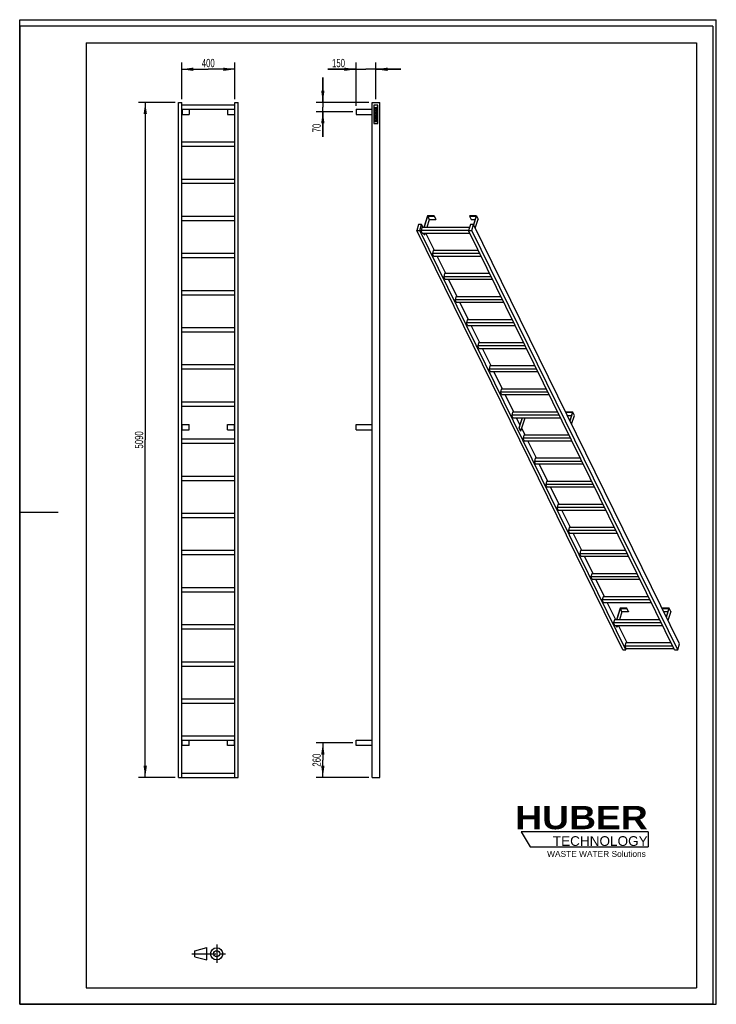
# Model space of a CAD drawing. Header units: millimetres. Extents: x 0 to 5250, y 0 to 7425.
import ezdxf

# ---------------------------------------------------------------- set-up
doc = ezdxf.new("R2010")
doc.units = ezdxf.units.MM
doc.header["$LTSCALE"] = 484
doc.linetypes.add('CENTER', pattern=[0.6, 0.375, -0.075, 0.075, -0.075])
doc.layers.get('0').update_dxf_attribs({"linetype": 'CONTINUOUS'})
for name, color, linetype in [('_2D-BEM', 7, 'CONTINUOUS'), ('_KURVEN', 7, 'CONTINUOUS'), ('HUBER_Logo_BL0', 7, 'CONTINUOUS')]:
    doc.layers.add(name, color=color, linetype=linetype)
doc.styles.get("Standard").update_dxf_attribs({"font": 'txt', "width": 0.7})
doc.styles.add('TEXTSTYLE_2', font='ariblk.ttf')
doc.styles.add('TEXTSTYLE_3', font='arial.ttf')
doc.dimstyles.new('DIMSTYLE_1', dxfattribs={"dimtxt": 62.5, "dimasz": 87.5, "dimexe": 2, "dimexo": 1, "dimtad": 1, "dimdec": 1, "dimtxsty": 'STANDARD', "dimblk": '_FILLED', "dimblk1": '_FILLED', "dimblk2": '_FILLED', "dimcen": 0.09, "dimadec": 1, "dimazin": 2, "dimtp": 0.5, "dimtm": 0.5, "dimtfac": 1, "dimtdec": 1, "dimtofl": 0, "dimtmove": 0, "dimatfit": 3, "dimldrblk": '_FILLED', "dimfxl": 1, "dimtolj": 1, "dimarcsym": 0})
doc.dimstyles.new('DIMSTYLE_2', dxfattribs={"dimtxt": 62.5, "dimasz": 87.5, "dimexe": 2, "dimexo": 1, "dimtad": 1, "dimdec": 1, "dimtxsty": 'STANDARD', "dimblk": '_FILLED', "dimblk1": '_FILLED', "dimblk2": '_FILLED', "dimcen": 0.09, "dimadec": 1, "dimazin": 2, "dimtp": 2, "dimtm": 2, "dimtfac": 1, "dimtdec": 1, "dimtofl": 0, "dimtmove": 0, "dimatfit": 3, "dimldrblk": '_FILLED', "dimfxl": 1, "dimtolj": 1, "dimarcsym": 0})
doc.dimstyles.new('DIMSTYLE_3', dxfattribs={"dimtxt": 62.5, "dimasz": 87.5, "dimexe": 2, "dimexo": 1, "dimtad": 1, "dimdec": 1, "dimtxsty": 'STANDARD', "dimblk": '_FILLED', "dimblk1": '_FILLED', "dimblk2": '_FILLED', "dimcen": 0.09, "dimadec": 1, "dimazin": 2, "dimtp": 0.3, "dimtm": 0.3, "dimtfac": 1, "dimtdec": 1, "dimtofl": 0, "dimtmove": 0, "dimatfit": 3, "dimldrblk": '_FILLED', "dimfxl": 1, "dimtolj": 1, "dimarcsym": 0})

# ---------------------------------------------------------------- blocks, each defined once
blk = doc.blocks.new('HUBER_LOGO_BL0', base_point=(4264.5, 1261.9))
at = {"layer": 'HUBER_Logo_BL0', "color": 5, "linetype": 'CONTINUOUS'}
for p, q in [((4735.6, 1300.6), (3779.3, 1300.6)), ((3779.3, 1300.6), (3846.8, 1188.1)), ((4735.6, 1300.6), (4735.6, 1188.1)), ((3846.8, 1188.1), (4735.6, 1188.1))]:
    blk.add_line(p, q, dxfattribs=at)
at = {"layer": 'HUBER_Logo_BL0', "color": 2, "linetype": 'CONTINUOUS', "attachment_point": 3, "line_spacing_factor": 0.78}
for s, insert, char_height, width, style in [('HUBER\\P\\Farial.ttf;\\H73.125;TECHNOLOGY ', (4732.9, 1495.9), 175.5, 969.179, 'TEXTSTYLE_2'), ('WASTE WATER Solutions', (4718.9, 1156.6), 45, 742.584, 'TEXTSTYLE_3')]:
    blk.add_mtext(s, dxfattribs=dict(at, insert=insert, char_height=char_height, width=width, style=style))
blk = doc.blocks.new('_FILLED')
at = {"color": 0, "linetype": 'BYBLOCK'}
blk.add_solid([(0, 0), (-1, 0.143), (-1, -0.143)], dxfattribs=at)
blk = doc.blocks.new('*D0')
at = {"layer": '_2D-BEM', "color": 2, "linetype": 'CONTINUOUS'}
for p, q in [((1221.2, 6826.1), (1221.2, 7101.1)), ((1621.2, 6826.1), (1621.2, 7101.1)), ((1221.2, 7051.1), (1421.2, 7051.1)), ((1621.2, 7051.1), (1421.2, 7051.1))]:
    blk.add_line(p, q, dxfattribs=at)
at = {"layer": '_2D-BEM', "color": 2, "linetype": 'CONTINUOUS', "xscale": 87.5, "yscale": 87.5, "zscale": 87.5, "rotation": 180}
blk.add_blockref('_FILLED', (1221.2, 7051.1), dxfattribs=at)
at = {"layer": '_2D-BEM', "color": 2, "linetype": 'CONTINUOUS', "xscale": 87.5, "yscale": 87.5, "zscale": 87.5}
blk.add_blockref('_FILLED', (1621.2, 7051.1), dxfattribs=at)
at = {"layer": '_2D-BEM', "color": 2, "linetype": 'CONTINUOUS', "insert": (1421.2, 7129.3), "char_height": 62.5, "width": 220.982, "attachment_point": 2, "line_spacing_factor": 0.9}
blk.add_mtext('400', dxfattribs=at)
blk = doc.blocks.new('*D1')
at = {"layer": '_2D-BEM', "color": 2, "linetype": 'CONTINUOUS'}
for p, q in [((1171.2, 6801.1), (896.2, 6801.1)), ((946.2, 6801.1), (946.2, 4256.1)), ((946.2, 1711.1), (946.2, 4256.1)), ((1171.2, 1711.1), (896.2, 1711.1))]:
    blk.add_line(p, q, dxfattribs=at)
at = {"layer": '_2D-BEM', "color": 2, "linetype": 'CONTINUOUS', "xscale": 87.5, "yscale": 87.5, "zscale": 87.5}
for p, rotation in [((946.2, 6801.1), 90), ((946.2, 1711.1), 270)]:
    blk.add_blockref('_FILLED', p, dxfattribs=dict(at, rotation=rotation))
at = {"layer": '_2D-BEM', "color": 2, "linetype": 'CONTINUOUS', "insert": (868.1, 4256.1), "char_height": 62.5, "width": 287.946, "attachment_point": 2, "rotation": 90, "line_spacing_factor": 0.9}
blk.add_mtext('5090', dxfattribs=at)
blk = doc.blocks.new('*D2')
at = {"layer": '_2D-BEM', "color": 2, "linetype": 'CONTINUOUS'}
for p, q in [((2534.6, 6776.1), (2534.6, 7101.1)), ((2684.6, 6826.1), (2684.6, 7101.1)), ((2534.6, 7051.1), (2322.2, 7051.1)), ((2322.2, 7051.1), (2609.6, 7051.1)), ((2872.1, 7051.1), (2609.6, 7051.1)), ((2684.6, 7051.1), (2872.1, 7051.1))]:
    blk.add_line(p, q, dxfattribs=at)
at = {"layer": '_2D-BEM', "color": 2, "linetype": 'CONTINUOUS', "xscale": 87.5, "yscale": 87.5, "zscale": 87.5}
blk.add_blockref('_FILLED', (2534.6, 7051.1), dxfattribs=at)
at = {"layer": '_2D-BEM', "color": 2, "linetype": 'CONTINUOUS', "xscale": 87.5, "yscale": 87.5, "zscale": 87.5, "rotation": 180}
blk.add_blockref('_FILLED', (2684.6, 7051.1), dxfattribs=at)
at = {"layer": '_2D-BEM', "color": 2, "linetype": 'CONTINUOUS', "insert": (2451.7, 7129.3), "char_height": 62.5, "width": 194.196, "attachment_point": 3, "line_spacing_factor": 0.9}
blk.add_mtext('150', dxfattribs=at)
blk = doc.blocks.new('*D3')
at = {"layer": '_2D-BEM', "color": 2, "linetype": 'CONTINUOUS'}
for p, q in [((2509.6, 1971.1), (2234.6, 1971.1)), ((2284.6, 1971.1), (2284.6, 1841.1)), ((2284.6, 1711.1), (2284.6, 1841.1)), ((2631.1, 1711.1), (2234.6, 1711.1))]:
    blk.add_line(p, q, dxfattribs=at)
at = {"layer": '_2D-BEM', "color": 2, "linetype": 'CONTINUOUS', "xscale": 87.5, "yscale": 87.5, "zscale": 87.5}
for p, rotation in [((2284.6, 1971.1), 90), ((2284.6, 1711.1), 270)]:
    blk.add_blockref('_FILLED', p, dxfattribs=dict(at, rotation=rotation))
at = {"layer": '_2D-BEM', "color": 2, "linetype": 'CONTINUOUS', "insert": (2206.5, 1841.1), "char_height": 62.5, "width": 220.982, "attachment_point": 2, "rotation": 90, "line_spacing_factor": 0.9}
blk.add_mtext('260', dxfattribs=at)
blk = doc.blocks.new('*D4')
at = {"layer": '_2D-BEM', "color": 2, "linetype": 'CONTINUOUS'}
for p, q in [((2284.6, 6801.1), (2284.6, 6988.6)), ((2284.6, 6988.6), (2284.6, 6766.1)), ((2631.1, 6801.1), (2234.6, 6801.1)), ((2284.6, 6542), (2284.6, 6766.1)), ((2509.6, 6731.1), (2234.6, 6731.1)), ((2284.6, 6731.1), (2284.6, 6542))]:
    blk.add_line(p, q, dxfattribs=at)
at = {"layer": '_2D-BEM', "color": 2, "linetype": 'CONTINUOUS', "xscale": 87.5, "yscale": 87.5, "zscale": 87.5}
for p, rotation in [((2284.6, 6801.1), 270), ((2284.6, 6731.1), 90)]:
    blk.add_blockref('_FILLED', p, dxfattribs=dict(at, rotation=rotation))
at = {"layer": '_2D-BEM', "color": 2, "linetype": 'CONTINUOUS', "insert": (2206.5, 6640.2), "char_height": 62.5, "width": 147.321, "attachment_point": 3, "rotation": 90, "line_spacing_factor": 0.9}
blk.add_mtext('70', dxfattribs=at)
blk = doc.blocks.new('PROJEKTIONSMETHODE_1_BL1', base_point=(1425, 381.2))
at = {"color": 2, "linetype": 'CENTER'}
for p, q in [((1484.6, 450), (1484.6, 312.5)), ((1296.7, 381.2), (1553.3, 381.2))]:
    blk.add_line(p, q, dxfattribs=at)
at = {"color": 2, "linetype": 'CONTINUOUS'}
for p, q in [((1319.6, 404.2), (1411.2, 427.1)), ((1319.6, 358.3), (1319.6, 404.2)), ((1411.2, 335.4), (1411.2, 427.1)), ((1319.6, 358.3), (1411.2, 335.4))]:
    blk.add_line(p, q, dxfattribs=at)
for radius in [45.8, 22.9]:
    blk.add_circle((1484.6, 381.2), radius, dxfattribs=at)

msp = doc.modelspace()

# ---------------------------------------------------------------- linework, layer by layer
at = {"color": 7, "linetype": 'CONTINUOUS'}
for p, q in [((0, 7425), (5250, 7425)), ((0, 0), (0, 7425)), ((0, 7425), (5250, 7425)), ((0, 0), (0, 7425)), ((5250, 0), (5250, 7425)), ((5250, 0), (5250, 7425)), ((1196.24, 6801.13), (1221.24, 6801.13)), ((1196.24, 1711.13), (1196.24, 6801.13)), ((1221.24, 1711.13), (1221.24, 6801.13)), ((1621.24, 6781.13), (1221.24, 6781.13)), ((1621.24, 6801.13), (1646.24, 6801.13)), ((1621.24, 1711.13), (1621.24, 6801.13)), ((1646.24, 1711.13), (1646.24, 6801.13)), ((2656.12, 6801.13), (2713.12, 6801.13)), ((2656.12, 1711.13), (2656.12, 6801.13)), ((2713.12, 1711.13), (2713.12, 6801.13)), ((1221.24, 6751.13), (1621.24, 6751.13)), ((1221.24, 6711.13), (1223.24, 6711.13)), ((1223.24, 6751.13), (1223.24, 6711.13)), ((1223.24, 6711.13), (1276.24, 6711.13)), ((1276.24, 6751.13), (1276.24, 6711.13)), ((1566.24, 6751.13), (1566.24, 6711.13)), ((1566.24, 6711.13), (1619.24, 6711.13)), ((1619.24, 6751.13), (1619.24, 6711.13)), ((1619.24, 6711.13), (1621.24, 6711.13)), ((2534.62, 6751.13), (2534.62, 6711.13)), ((2534.62, 6751.13), (2656.12, 6751.13)), ((2534.62, 6711.13), (2656.12, 6711.13)), ((1621.24, 6501.13), (1221.24, 6501.13)), ((1221.24, 6471.13), (1621.24, 6471.13)), ((1621.24, 6221.13), (1221.24, 6221.13)), ((1221.24, 6191.13), (1621.24, 6191.13)), ((1621.24, 5941.13), (1221.24, 5941.13)), ((3073.6, 5945.27), (3046.68, 5858.17)), ((3048.52, 5858.17), (3074.96, 5943.7)), ((3124.26, 5945.27), (3073.6, 5945.27)), ((3074.96, 5943.7), (3123.77, 5943.7)), ((3074.96, 5943.7), (3087.16, 5918.84)), ((3123.77, 5943.7), (3124.26, 5945.27)), ((3123.77, 5943.7), (3135.97, 5918.84)), ((3124.26, 5945.27), (3136.46, 5920.41)), ((3391.36, 5945.27), (3390.88, 5943.7)), ((3390.88, 5943.7), (3403.08, 5918.84)), ((3390.88, 5943.7), (3439.7, 5943.7)), ((3442.02, 5945.27), (3391.36, 5945.27)), ((3439.7, 5943.7), (3420.37, 5881.18)), ((3421.51, 5878.89), (3442.02, 5945.27)), ((3442.02, 5945.27), (3454.22, 5920.41)), ((1221.24, 5911.13), (1621.24, 5911.13)), ((3005.91, 5881.18), (2992.11, 5836.53)), ((3028.93, 5881.18), (3005.91, 5881.18)), ((3015.14, 5836.53), (3028.93, 5881.18)), ((3040.22, 5858.17), (3028.93, 5881.18)), ((3087.16, 5918.84), (3068.41, 5858.17)), ((3087.16, 5918.84), (3135.97, 5918.84)), ((3135.97, 5918.84), (3136.46, 5920.41)), ((3397.36, 5881.18), (3383.56, 5836.53)), ((3420.38, 5881.18), (3397.36, 5881.18)), ((3403.08, 5918.84), (3432.01, 5918.84)), ((3406.59, 5836.53), (3420.38, 5881.18)), ((4973.05, 2717.18), (3420.38, 5881.18)), ((3433.71, 5854.02), (3454.22, 5920.41)), ((4544.77, 2672.53), (2992.11, 5836.53)), ((2992.11, 5836.53), (3015.14, 5836.53)), ((4567.8, 2672.53), (3015.14, 5836.53)), ((3031.77, 5858.17), (3024.5, 5834.67)), ((3384.47, 5834.67), (3024.5, 5834.67)), ((3033.66, 5816.02), (3024.5, 5834.67)), ((3390.25, 5858.17), (3031.77, 5858.17)), ((3033.66, 5816.02), (3393.62, 5816.02)), ((3049.49, 5802.91), (3043.05, 5816.02)), ((3044.9, 5816.02), (3051.33, 5802.91)), ((3049.49, 5802.91), (3051.33, 5802.91)), ((3055.38, 5816.02), (3051.33, 5802.91)), ((3125.64, 5684.12), (3060.91, 5816.02)), ((4936.22, 2672.53), (3383.56, 5836.53)), ((3383.56, 5836.53), (3406.59, 5836.53)), ((4959.25, 2672.53), (3406.59, 5836.53)), ((1621.24, 5661.13), (1221.24, 5661.13)), ((3117.18, 5684.12), (3109.92, 5660.62)), ((3119.07, 5641.97), (3109.92, 5660.62)), ((3469.88, 5660.62), (3109.92, 5660.62)), ((3458.35, 5684.12), (3117.18, 5684.12)), ((1221.24, 5631.13), (1621.24, 5631.13)), ((3119.07, 5641.97), (3479.03, 5641.97)), ((3211.05, 5510.07), (3146.32, 5641.97)), ((3202.59, 5510.07), (3195.33, 5486.57)), ((3543.76, 5510.07), (3202.59, 5510.07)), ((3204.48, 5467.92), (3195.33, 5486.57)), ((3555.3, 5486.57), (3195.33, 5486.57)), ((3204.48, 5467.92), (3564.45, 5467.92)), ((3296.46, 5336.02), (3231.73, 5467.92)), ((1621.24, 5381.13), (1221.24, 5381.13)), ((1221.24, 5351.13), (1621.24, 5351.13)), ((3288, 5336.02), (3280.74, 5312.52)), ((3289.89, 5293.87), (3280.74, 5312.52)), ((3640.71, 5312.52), (3280.74, 5312.52)), ((3629.18, 5336.02), (3288, 5336.02)), ((3289.89, 5293.87), (3649.86, 5293.87)), ((3381.87, 5161.97), (3317.14, 5293.87)), ((3373.41, 5161.97), (3366.15, 5138.47)), ((3375.3, 5119.82), (3366.15, 5138.47)), ((3726.12, 5138.47), (3366.15, 5138.47)), ((3714.59, 5161.97), (3373.41, 5161.97)), ((1621.24, 5101.13), (1221.24, 5101.13)), ((1221.24, 5071.13), (1621.24, 5071.13)), ((3375.3, 5119.82), (3735.27, 5119.82)), ((3467.28, 4987.92), (3402.55, 5119.82)), ((3458.83, 4987.92), (3451.56, 4964.42)), ((3800, 4987.92), (3458.83, 4987.92)), ((3460.71, 4945.77), (3451.56, 4964.42)), ((3811.53, 4964.42), (3451.56, 4964.42)), ((3460.71, 4945.77), (3820.68, 4945.77)), ((3552.69, 4813.87), (3487.97, 4945.77)), ((1621.24, 4821.13), (1221.24, 4821.13)), ((1221.24, 4791.13), (1621.24, 4791.13)), ((3544.24, 4813.87), (3536.98, 4790.37)), ((3546.13, 4771.72), (3536.98, 4790.37)), ((3896.94, 4790.37), (3536.98, 4790.37)), ((3885.41, 4813.87), (3544.24, 4813.87)), ((3546.13, 4771.72), (3906.09, 4771.72)), ((3638.11, 4639.81), (3573.38, 4771.72)), ((3629.65, 4639.81), (3622.39, 4616.31)), ((3631.54, 4597.67), (3622.39, 4616.31)), ((3982.35, 4616.31), (3622.39, 4616.31)), ((3970.82, 4639.81), (3629.65, 4639.81)), ((1621.24, 4541.13), (1221.24, 4541.13)), ((3631.54, 4597.67), (3991.51, 4597.67)), ((3723.52, 4465.76), (3658.79, 4597.67)), ((1221.24, 4511.13), (1621.24, 4511.13)), ((3715.06, 4465.76), (3707.8, 4442.26)), ((4056.23, 4465.76), (3715.06, 4465.76)), ((3799.6, 4465.84), (3799.57, 4465.76)), ((3850.26, 4465.84), (3799.6, 4465.84)), ((3850.23, 4465.76), (3850.26, 4465.84)), ((3850.29, 4465.76), (3850.26, 4465.84)), ((4117.36, 4465.84), (4116.88, 4464.27)), ((4129.08, 4439.41), (4116.88, 4464.27)), ((4116.88, 4464.27), (4165.69, 4464.27)), ((4168.02, 4465.84), (4117.36, 4465.84)), ((4165.69, 4464.27), (4146.38, 4401.76)), ((4147.51, 4399.46), (4168.02, 4465.84)), ((4180.22, 4440.97), (4168.02, 4465.84)), ((3716.95, 4423.62), (3707.8, 4442.26)), ((4067.77, 4442.26), (3707.8, 4442.26)), ((3716.95, 4423.62), (4076.92, 4423.62)), ((3770.19, 4370.67), (3744.2, 4423.62)), ((3765.13, 4348.34), (3788.39, 4423.62)), ((3786.55, 4423.62), (3770.19, 4370.67)), ((3777.33, 4323.48), (3808.28, 4423.62)), ((4129.08, 4439.41), (4158.01, 4439.41)), ((4159.71, 4374.59), (4180.22, 4440.97)), ((1221.24, 4371.13), (1223.24, 4371.13)), ((1221.24, 4331.13), (1223.24, 4331.13)), ((1223.24, 4331.13), (1223.24, 4371.13)), ((1223.24, 4371.13), (1276.24, 4371.13)), ((1223.24, 4331.13), (1276.24, 4331.13)), ((1276.24, 4331.13), (1276.24, 4371.13)), ((1566.24, 4331.13), (1566.24, 4371.13)), ((1566.24, 4371.13), (1619.24, 4371.13)), ((1566.24, 4331.13), (1619.24, 4331.13)), ((1619.24, 4331.13), (1619.24, 4371.13)), ((1619.24, 4371.13), (1621.24, 4371.13)), ((1619.24, 4331.13), (1621.24, 4331.13)), ((2534.62, 4331.13), (2534.62, 4371.13)), ((2534.62, 4371.13), (2656.12, 4371.13)), ((2534.62, 4331.13), (2656.12, 4331.13)), ((3770.19, 4370.67), (3763.29, 4348.34)), ((3763.29, 4348.34), (3765.13, 4348.34)), ((3775.49, 4323.48), (3763.29, 4348.34)), ((3777.33, 4323.48), (3765.13, 4348.34)), ((3775.49, 4323.48), (3777.33, 4323.48)), ((3808.93, 4291.71), (3783.52, 4343.5)), ((1621.24, 4261.13), (1221.24, 4261.13)), ((3800.47, 4291.71), (3793.21, 4268.21)), ((3802.36, 4249.56), (3793.21, 4268.21)), ((4153.18, 4268.21), (3793.21, 4268.21)), ((4141.65, 4291.71), (3800.47, 4291.71)), ((3802.36, 4249.56), (4162.33, 4249.56)), ((3894.34, 4117.66), (3829.61, 4249.56)), ((1221.24, 4231.13), (1621.24, 4231.13)), ((3885.88, 4117.66), (3878.62, 4094.16)), ((3887.77, 4075.51), (3878.62, 4094.16)), ((4238.59, 4094.16), (3878.62, 4094.16)), ((4227.06, 4117.66), (3885.88, 4117.66)), ((3887.77, 4075.51), (4247.74, 4075.51)), ((3979.75, 3943.61), (3915.02, 4075.51)), ((1621.24, 3981.13), (1221.24, 3981.13)), ((1221.24, 3951.13), (1621.24, 3951.13)), ((3971.3, 3943.61), (3964.03, 3920.11)), ((4312.47, 3943.61), (3971.3, 3943.61)), ((3973.19, 3901.46), (3964.03, 3920.11)), ((4324, 3920.11), (3964.03, 3920.11)), ((3973.19, 3901.46), (4333.15, 3901.46)), ((4065.16, 3769.56), (4000.44, 3901.46)), ((4056.71, 3769.56), (4049.45, 3746.06)), ((4409.41, 3746.06), (4049.45, 3746.06)), ((4058.6, 3727.41), (4049.45, 3746.06)), ((4397.88, 3769.56), (4056.71, 3769.56)), ((4058.6, 3727.41), (4418.56, 3727.41)), ((4150.58, 3595.51), (4085.85, 3727.41)), ((1621.24, 3701.13), (1221.24, 3701.13)), ((1221.24, 3671.13), (1621.24, 3671.13)), ((4142.12, 3595.51), (4134.86, 3572.01)), ((4494.82, 3572.01), (4134.86, 3572.01)), ((4144.01, 3553.36), (4134.86, 3572.01)), ((4483.29, 3595.51), (4142.12, 3595.51)), ((4144.01, 3553.36), (4503.98, 3553.36)), ((4235.99, 3421.46), (4171.26, 3553.36)), ((1621.24, 3421.13), (1221.24, 3421.13)), ((4227.53, 3421.46), (4220.27, 3397.96)), ((4568.7, 3421.46), (4227.53, 3421.46)), ((1221.24, 3391.13), (1621.24, 3391.13)), ((4580.24, 3397.96), (4220.27, 3397.96)), ((4229.42, 3379.31), (4220.27, 3397.96)), ((4229.42, 3379.31), (4589.39, 3379.31)), ((4321.4, 3247.41), (4256.67, 3379.31)), ((4312.94, 3247.41), (4305.68, 3223.91)), ((4665.65, 3223.91), (4305.68, 3223.91)), ((4314.83, 3205.26), (4305.68, 3223.91)), ((4654.12, 3247.41), (4312.94, 3247.41)), ((4314.83, 3205.26), (4674.8, 3205.26)), ((4406.81, 3073.36), (4342.08, 3205.26)), ((1621.24, 3141.13), (1221.24, 3141.13)), ((1221.24, 3111.13), (1621.24, 3111.13)), ((4398.35, 3073.36), (4391.09, 3049.86)), ((4400.24, 3031.21), (4391.09, 3049.86)), ((4751.06, 3049.86), (4391.09, 3049.86)), ((4739.53, 3073.36), (4398.35, 3073.36)), ((4400.24, 3031.21), (4760.21, 3031.21)), ((4492.22, 2899.31), (4427.5, 3031.21)), ((4525.6, 2986.41), (4498.68, 2899.31)), ((4500.52, 2899.31), (4526.95, 2984.84)), ((4576.25, 2986.41), (4525.6, 2986.41)), ((4539.16, 2959.98), (4526.95, 2984.84)), ((4526.95, 2984.84), (4575.77, 2984.84)), ((4575.77, 2984.84), (4576.25, 2986.41)), ((4587.97, 2959.98), (4575.77, 2984.84)), ((4588.46, 2961.54), (4576.25, 2986.41)), ((4843.36, 2986.41), (4842.88, 2984.84)), ((4855.08, 2959.98), (4842.88, 2984.84)), ((4842.88, 2984.84), (4891.69, 2984.84)), ((4894.02, 2986.41), (4843.36, 2986.41)), ((4891.69, 2984.84), (4872.38, 2922.33)), ((4873.51, 2920.03), (4894.02, 2986.41)), ((4906.22, 2961.54), (4894.02, 2986.41)), ((4483.77, 2899.31), (4476.5, 2875.81)), ((4824.94, 2899.31), (4483.77, 2899.31)), ((4539.16, 2959.98), (4520.41, 2899.31)), ((4587.97, 2959.98), (4539.16, 2959.98)), ((4588.46, 2961.54), (4587.97, 2959.98)), ((4884.01, 2959.98), (4855.08, 2959.98)), ((4906.22, 2961.54), (4885.71, 2895.16)), ((1621.24, 2861.13), (1221.24, 2861.13)), ((1221.24, 2831.13), (1621.24, 2831.13)), ((4836.47, 2875.81), (4476.5, 2875.81)), ((4485.66, 2857.16), (4476.5, 2875.81)), ((4485.66, 2857.16), (4845.62, 2857.16)), ((4501.49, 2844.04), (4495.05, 2857.16)), ((4503.33, 2844.04), (4496.89, 2857.16)), ((4503.33, 2844.04), (4501.49, 2844.04)), ((4507.38, 2857.16), (4503.33, 2844.04)), ((4577.64, 2725.26), (4512.91, 2857.16)), ((4569.18, 2725.26), (4561.92, 2701.76)), ((4921.88, 2701.76), (4561.92, 2701.76)), ((4571.07, 2683.11), (4561.92, 2701.76)), ((4567.8, 2672.53), (4571.07, 2683.11)), ((4910.35, 2725.26), (4569.18, 2725.26)), ((4571.07, 2683.11), (4931.03, 2683.11)), ((4959.25, 2672.53), (4973.05, 2717.18)), ((4544.77, 2672.53), (4567.8, 2672.53)), ((4936.22, 2672.53), (4959.25, 2672.53)), ((1621.24, 2581.13), (1221.24, 2581.13)), ((1221.24, 2551.13), (1621.24, 2551.13)), ((1621.24, 2301.13), (1221.24, 2301.13)), ((1221.24, 2271.13), (1621.24, 2271.13)), ((1621.24, 2021.13), (1221.24, 2021.13)), ((1221.24, 1991.13), (1621.24, 1991.13)), ((1223.24, 1951.13), (1221.24, 1951.13)), ((1223.24, 1951.13), (1223.24, 1991.13)), ((1276.24, 1951.13), (1223.24, 1951.13)), ((1276.24, 1951.13), (1276.24, 1991.13)), ((1566.24, 1951.13), (1566.24, 1991.13)), ((1619.24, 1951.13), (1566.24, 1951.13)), ((1619.24, 1951.13), (1619.24, 1991.13)), ((1621.24, 1951.13), (1619.24, 1951.13)), ((2534.62, 1951.13), (2534.62, 1991.13)), ((2534.62, 1991.13), (2656.12, 1991.13)), ((2656.12, 1951.13), (2534.62, 1951.13)), ((1196.24, 1711.13), (1221.24, 1711.13)), ((1621.24, 1741.13), (1221.24, 1741.13)), ((1221.24, 1711.13), (1621.24, 1711.13)), ((1621.24, 1711.13), (1646.24, 1711.13)), ((2656.12, 1711.13), (2713.12, 1711.13)), ((0, 0), (5250, 0)), ((0, 0), (5250, 0))]:
    msp.add_line(p, q, dxfattribs=at)
at = {"color": 3, "linetype": 'CONTINUOUS'}
for p, q in [((0, 7375), (0, 3712.5)), ((5225, 7375), (0, 7375)), ((5225, 7375), (5225, 0)), ((0, 3712.5), (0, 0)), ((0, 3712.5), (290, 3712.5)), ((5225, 0), (0, 0))]:
    msp.add_line(p, q, dxfattribs=at)
at = {"color": 5, "linetype": 'CONTINUOUS'}
for p, q in [((500, 7250), (5100, 7250)), ((500, 7250), (500, 125)), ((5100, 7250), (5100, 125)), ((500, 125), (5100, 125))]:
    msp.add_line(p, q, dxfattribs=at)
at = {"layer": '_KURVEN', "color": 4, "linetype": 'CONTINUOUS'}
for p, q in [((2669.62, 6781.13), (2669.62, 6641.13)), ((2699.62, 6781.13), (2669.62, 6781.13)), ((2688.51, 6754.94), (2694.62, 6758.24)), ((2694.62, 6765.23), (2688.84, 6762.22)), ((2694.62, 6758.24), (2694.62, 6765.23)), ((2699.62, 6641.13), (2699.62, 6781.13)), ((2674.62, 6755.85), (2674.62, 6745.55)), ((2674.62, 6745.55), (2694.62, 6745.55)), ((2678.89, 6741.84), (2674.62, 6741.84)), ((2674.62, 6741.84), (2674.62, 6725.28)), ((2674.62, 6725.28), (2694.62, 6725.28)), ((2674.62, 6715.14), (2674.62, 6703.57)), ((2674.62, 6703.57), (2694.62, 6703.57)), ((2686.55, 6699.47), (2674.62, 6699.47)), ((2674.62, 6699.47), (2674.62, 6693.3)), ((2674.62, 6693.3), (2686.83, 6693.3)), ((2686.83, 6686.47), (2674.62, 6686.47)), ((2674.62, 6686.47), (2674.62, 6680.3)), ((2678.66, 6751.76), (2678.66, 6754.48)), ((2682.73, 6751.76), (2678.66, 6751.76)), ((2678.68, 6709.81), (2678.68, 6712.54)), ((2682.47, 6709.81), (2678.68, 6709.81)), ((2678.89, 6731.47), (2678.89, 6741.84)), ((2682.07, 6731.47), (2678.89, 6731.47)), ((2686.15, 6741.09), (2682.07, 6741.09)), ((2682.07, 6741.09), (2682.07, 6731.47)), ((2682.47, 6712.5), (2682.47, 6709.81)), ((2682.73, 6754.37), (2682.73, 6751.76)), ((2686.15, 6731.47), (2686.15, 6741.09)), ((2690.09, 6731.47), (2686.15, 6731.47)), ((2686.27, 6709.81), (2686.27, 6712.95)), ((2690.33, 6709.81), (2686.27, 6709.81)), ((2686.51, 6751.76), (2686.51, 6752.31)), ((2694.62, 6751.76), (2686.51, 6751.76)), ((2694.62, 6742.14), (2690.09, 6742.14)), ((2690.09, 6742.14), (2690.09, 6731.47)), ((2690.33, 6712.96), (2690.33, 6709.81)), ((2694.62, 6745.55), (2694.62, 6751.76)), ((2694.62, 6725.28), (2694.62, 6742.14)), ((2694.62, 6703.57), (2694.62, 6714.24)), ((2669.62, 6641.13), (2699.62, 6641.13)), ((2674.62, 6680.3), (2686.55, 6680.3)), ((2694.62, 6676.18), (2674.62, 6676.18)), ((2674.62, 6676.18), (2674.62, 6669.97)), ((2674.62, 6669.97), (2681.62, 6669.97)), ((2681.62, 6663.22), (2674.62, 6663.22)), ((2674.62, 6663.22), (2674.62, 6657.04)), ((2674.62, 6657.04), (2694.62, 6657.04)), ((2681.62, 6669.97), (2681.62, 6663.22)), ((2686.53, 6663.22), (2686.53, 6669.97)), ((2686.53, 6669.97), (2694.62, 6669.97)), ((2694.62, 6663.22), (2686.53, 6663.22)), ((2694.62, 6669.97), (2694.62, 6676.18)), ((2694.62, 6657.04), (2694.62, 6663.22))]:
    msp.add_line(p, q, dxfattribs=at)
for points in [[(2674.62, 6755.85), (2674.62, 6757.76), (2674.79, 6759.22), (2675.11, 6760.23)], [(2675.11, 6760.23), (2675.44, 6761.24), (2676.06, 6762.05), (2676.95, 6762.67)], [(2676.95, 6762.67), (2677.83, 6763.29), (2678.91, 6763.6), (2680.18, 6763.6)], [(2679.18, 6756.78), (2678.84, 6756.37), (2678.66, 6755.59), (2678.66, 6754.48)], [(2680.67, 6757.39), (2680.03, 6757.39), (2679.53, 6757.19), (2679.18, 6756.78)], [(2680.18, 6763.6), (2681.29, 6763.6), (2682.25, 6763.36), (2683.06, 6762.88)], [(2681.83, 6757), (2681.5, 6757.26), (2681.1, 6757.39), (2680.67, 6757.39)], [(2682.46, 6756.01), (2682.37, 6756.41), (2682.17, 6756.74), (2681.83, 6757)], [(2683.06, 6762.88), (2683.86, 6762.42), (2684.51, 6761.76), (2685.01, 6760.93)], [(2685.01, 6760.93), (2685.33, 6760.41), (2685.59, 6759.69), (2685.8, 6758.76)], [(2685.8, 6758.76), (2686.06, 6759.5), (2686.3, 6760.04), (2686.54, 6760.37)], [(2686.54, 6760.37), (2686.71, 6760.6), (2687.05, 6760.93), (2687.6, 6761.36)], [(2687.6, 6761.36), (2688.13, 6761.79), (2688.54, 6762.07), (2688.84, 6762.22)], [(2674.62, 6715.14), (2674.62, 6717.07), (2675.1, 6718.54), (2676.06, 6719.58)], [(2676.06, 6719.58), (2677.01, 6720.61), (2678.2, 6721.13), (2679.6, 6721.13)], [(2679.17, 6714.5), (2678.84, 6714.12), (2678.68, 6713.47), (2678.68, 6712.54)], [(2680.53, 6715.08), (2679.96, 6715.08), (2679.49, 6714.88), (2679.17, 6714.5)], [(2679.6, 6721.13), (2680.79, 6721.13), (2681.8, 6720.76), (2682.65, 6720.03)], [(2681.98, 6714.5), (2681.65, 6714.88), (2681.16, 6715.08), (2680.53, 6715.08)], [(2682.47, 6712.5), (2682.47, 6713.45), (2682.3, 6714.12), (2681.98, 6714.5)], [(2682.73, 6754.37), (2682.73, 6754.64), (2682.65, 6755.18), (2682.46, 6756.01)], [(2682.65, 6720.03), (2683.22, 6719.54), (2683.65, 6718.81), (2683.98, 6717.87)], [(2683.98, 6717.87), (2684.34, 6719.3), (2684.92, 6720.36), (2685.77, 6721.04)], [(2685.77, 6721.04), (2686.62, 6721.72), (2687.67, 6722.06), (2688.93, 6722.06)], [(2686.82, 6715.21), (2686.46, 6714.78), (2686.27, 6714.03), (2686.27, 6712.95)], [(2686.98, 6753.81), (2686.67, 6753.37), (2686.51, 6752.87), (2686.51, 6752.31)], [(2686.55, 6699.47), (2687.73, 6699.47), (2688.84, 6699.28), (2689.89, 6698.91)], [(2688.24, 6715.87), (2687.65, 6715.87), (2687.17, 6715.65), (2686.82, 6715.21)], [(2689.4, 6692.39), (2688.8, 6692.99), (2687.94, 6693.3), (2686.83, 6693.3)], [(2686.83, 6686.47), (2687.92, 6686.47), (2688.77, 6686.77), (2689.38, 6687.37)], [(2688.51, 6754.94), (2687.72, 6754.51), (2687.22, 6754.15), (2686.98, 6753.81)], [(2689.77, 6715.21), (2689.38, 6715.65), (2688.88, 6715.87), (2688.24, 6715.87)], [(2688.93, 6722.06), (2689.97, 6722.06), (2690.91, 6721.82), (2691.73, 6721.34)], [(2689.38, 6687.37), (2690, 6687.97), (2690.3, 6688.81), (2690.3, 6689.89)], [(2690.3, 6689.89), (2690.3, 6690.96), (2690, 6691.79), (2689.4, 6692.39)], [(2690.33, 6712.96), (2690.33, 6714.03), (2690.15, 6714.78), (2689.77, 6715.21)], [(2689.89, 6698.91), (2690.94, 6698.54), (2691.85, 6697.97), (2692.65, 6697.18)], [(2691.73, 6721.34), (2692.56, 6720.85), (2693.22, 6720.19), (2693.7, 6719.36)], [(2693.96, 6684.31), (2693.55, 6683.53), (2692.97, 6682.82), (2692.23, 6682.19)], [(2692.65, 6697.18), (2693.44, 6696.39), (2693.98, 6695.57), (2694.3, 6694.7)], [(2693.7, 6719.36), (2694, 6718.84), (2694.21, 6718.05), (2694.35, 6717.01)], [(2694.76, 6687.19), (2694.62, 6686.04), (2694.36, 6685.08), (2693.96, 6684.31)], [(2694.3, 6694.7), (2694.73, 6693.51), (2694.96, 6692.06), (2694.96, 6690.38)], [(2694.35, 6717.01), (2694.54, 6715.62), (2694.62, 6714.69), (2694.62, 6714.24)], [(2694.96, 6690.38), (2694.96, 6689.4), (2694.9, 6688.34), (2694.76, 6687.19)], [(2689.93, 6680.87), (2688.65, 6680.49), (2687.53, 6680.3), (2686.55, 6680.3)], [(2692.23, 6682.19), (2691.49, 6681.54), (2690.72, 6681.11), (2689.93, 6680.87)]]:
    msp.add_open_spline(points, degree=3, dxfattribs=at)

# ---------------------------------------------------------------- block references
at = {"color": 2, "linetype": 'CONTINUOUS'}
msp.add_blockref('PROJEKTIONSMETHODE_1_BL1', (1425, 381.25), dxfattribs=at)
at = {"layer": 'HUBER_Logo_BL0'}
msp.add_blockref('HUBER_LOGO_BL0', (4264.49, 1261.93), dxfattribs=at)

# ---------------------------------------------------------------- dimensions: what is measured, and where the dimension line sits
at = {"layer": '_2D-BEM', "color": 2, "linetype": 'CONTINUOUS'}
for base, p1, p2, picture, middle in [((1621.24, 7051.13), (1221.24, 6825.13), (1621.24, 6825.13), '*D0', (1412.32, 7051.13)), ((2684.62, 7051.13), (2534.62, 6775.13), (2684.62, 6825.13), '*D2', (2378.05, 7051.13))]:
    dim = msp.add_linear_dim(base=base, p1=p1, p2=p2, dimstyle='DIMSTYLE_1', dxfattribs=at)
    dim.commit()
    dim.dimension.update_dxf_attribs({"geometry": picture, "text_midpoint": middle, "dimtype": 160})
for base, p1, p2, angle, dimstyle, picture, middle in [((2284.62, 6731.13), (2632.12, 6801.13), (2510.62, 6731.13), 270, 'DIMSTYLE_3', '*D4', (2284.62, 6582.17)), ((946.24, 6801.13), (1172.24, 1711.13), (1172.24, 6801.13), 90, 'DIMSTYLE_2', '*D1', (946.24, 4247.2)), ((2284.62, 1971.13), (2632.12, 1711.13), (2510.62, 1971.13), 90, 'DIMSTYLE_1', '*D3', (2284.62, 1832.2))]:
    dim = msp.add_linear_dim(base=base, p1=p1, p2=p2, angle=angle, dimstyle=dimstyle, dxfattribs=at)
    dim.commit()
    dim.dimension.update_dxf_attribs({"geometry": picture, "text_midpoint": middle, "dimtype": 160})

doc.saveas('drawing.dxf')
